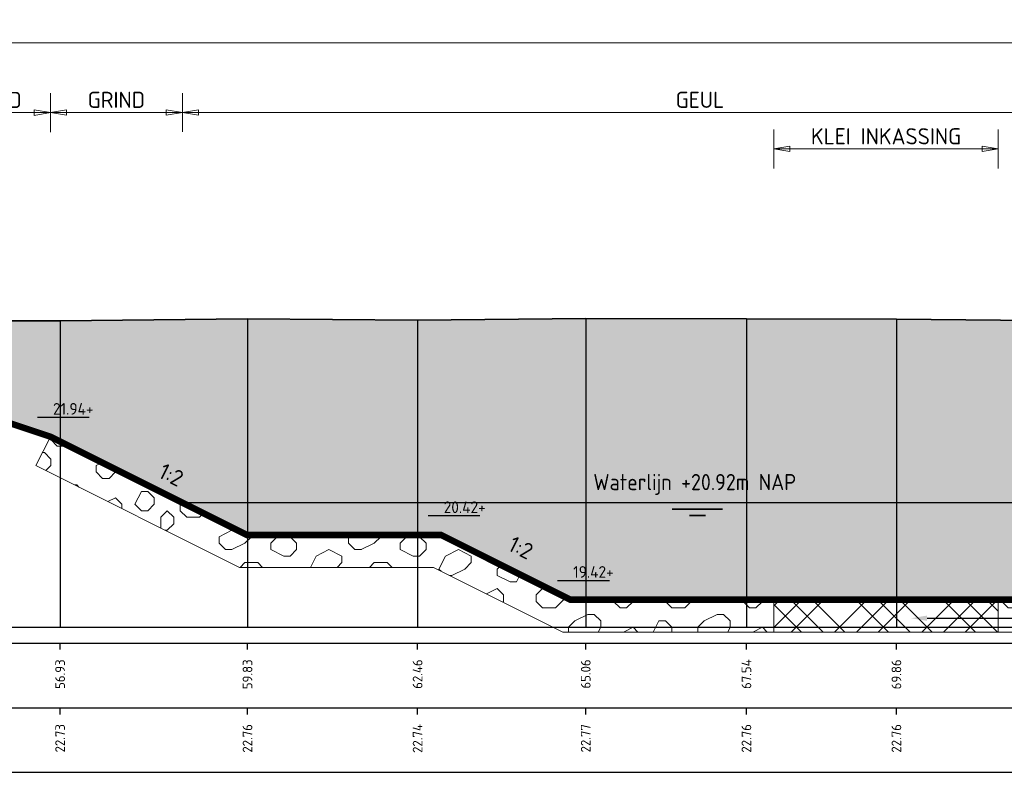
# Model space of a CAD drawing. Header units: metres. Extents: x 173015 to 189682, y 346605 to 348504.
# Tile 136 of 212: x 188936 to 188951, y 348234 to 348245. Entities that reach past the tile are written whole.
import ezdxf
from ezdxf import colors
from ezdxf.entities.mleader import LeaderData, LeaderLine
from ezdxf.enums import TextEntityAlignment as Align
from ezdxf.math import Vec2, Vec3

# ---------------------------------------------------------------- set-up
doc = ezdxf.new("R2010")
doc.units = ezdxf.units.M
doc.header["$PDMODE"] = 35
doc.header["$PDSIZE"] = 0.075
for name, color, linetype, lineweight in [('B-ME-GW-GROND_GRIND-A', 7, 'Continuous', 18), ('B-ME-OB-WATERLIJN-GD1', 150, 'Continuous', 25), ('N-PV-GW-GROND_GRIND-G', 7, 'Continuous', 18), ('N-WA-GR-PLANTGATVERBETERING-A', 92, 'Continuous', 18), ('TDNA0312_dempen', 41, 'Continuous', 30), ('X-ME-AL-PROFIEL_HUIDIG MAAIVELD-GD', 252, 'Continuous', 0), ('X-XX-AL-DETAIL1-M-B', 252, 'Continuous', 18), ('X-XX-AL-DWARSPROFIEL_PROFIELLIJN MAAIVELD-GD', 8, 'Continuous', 35), ('X-XX-AL-PEILMAAT-SD', 7, 'Continuous', 25), ('X-XX-AL-VERWIJZING-T25-100', 7, 'Continuous', 25), ('X01-XX-AL-M', 7, 'Continuous', 18)]:
    doc.layers.add(name, color=color, linetype=linetype, lineweight=lineweight)
for name, color, linetype in [('TDNT----_profiel_txt', 10, 'Continuous'), ('X-ME-AL-PROFIELRASTER-S', 7, 'Continuous'), ('XDNL----_dijkcontour', 10, 'Continuous')]:
    doc.layers.add(name, color=color, linetype=linetype)
doc.styles.add('ENV-P', font='ISOCP.SHX')
doc.styles.add('NLCS-ISO', font='NLCS-ISO.ttf', dxfattribs={"height": 1.8})
doc.styles.add('NLCS-ISO-ANNOTATIVE-T18', font='NLCS-ISO.ttf', dxfattribs={"height": 1.8})
doc.styles.add('NLCS-ISO-M100-T25', font='NLCS-ISO.ttf', dxfattribs={"height": 0.25})
doc.dimstyles.new('NLCS-M100-T25-PIJL_L2_H1', dxfattribs={"dimscale": 0.1, "dimtxt": 2.5, "dimasz": 2.5, "dimexe": 2, "dimexo": 2, "dimgap": 0.7, "dimtad": 1, "dimzin": 0, "dimdsep": 46, "dimtxsty": 'NLCS-ISO-M100-T25', "dimcen": 0, "dimdle": 2, "dimclrd": 256, "dimclre": 256, "dimclrt": 256, "dimadec": 1, "dimazin": 0, "dimtfac": 1, "dimtdec": 3, "dimtofl": 0, "dimtmove": 0, "dimatfit": 3, "dimfxl": 2, "dimfxlon": 1, "dimtfillclr": 256, "dimtolj": 1, "dimtzin": 0, "dimlwd": -1, "dimlwe": -1, "dimarcsym": 0})
doc.dimstyles.new('NLCS-M100-T25-PIJL_L3_H2', dxfattribs={"dimscale": 0.1, "dimtxt": 2.5, "dimasz": 2.5, "dimexe": 2, "dimexo": 2, "dimgap": 0.7, "dimtad": 1, "dimdec": 3, "dimzin": 0, "dimdsep": 46, "dimtxsty": 'NLCS-ISO-M100-T25', "dimcen": 0, "dimdle": 2, "dimclrd": 256, "dimclre": 256, "dimclrt": 256, "dimazin": 0, "dimtfac": 1, "dimtdec": 3, "dimtofl": 0, "dimtmove": 0, "dimatfit": 3, "dimfxl": 2, "dimfxlon": 1, "dimtfillclr": 256, "dimtolj": 1, "dimtzin": 0, "dimlwd": -1, "dimlwe": -1, "dimarcsym": 0})

# ---------------------------------------------------------------- blocks, each defined once
blk = doc.blocks.new('SAL-PROFIELRASTER_BALK_EIND1-D')
at = {"color": 0, "linetype": 'ByBlock', "lineweight": -2, "flags": 128}
for points in [[(0, 0), (1, 0)], [(0, -2.5), (1, -2.5)], [(0, -12.5), (1, -12.5)]]:
    blk.add_lwpolyline(points, dxfattribs=at)
blk = doc.blocks.new('SAL-PROFIELRASTER_BALK_EIND2-D')
at = {"color": 0, "linetype": 'ByBlock', "lineweight": -2}
blk.add_line((1, -12.5), (0, -12.5), dxfattribs=at)
blk = doc.blocks.new('SAL-PROFIELRASTER_BALK_DATA-D')
at = {"color": 0, "linetype": 'ByBlock', "lineweight": -2}
blk.add_lwpolyline([(0, -3.5), (0, -2.5)], dxfattribs=at)
at = {"color": 0, "linetype": 'ByBlock', "lineweight": -2, "style": 'NLCS-ISO-ANNOTATIVE-T18'}
blk.add_attdef('GETAL', text='', height=1.5, rotation=90, dxfattribs=at).set_placement((0.75, -5), align=Align.RIGHT)
blk = doc.blocks.new('*D117')
at = {"layer": 'Defpoints', "color": 0, "transparency": 16777216}
for p in [(188894.846, 348245.06), (188894.846, 348233.541), (188954.907, 348233.541)]:
    blk.add_point(p, dxfattribs=at)
at = {"layer": 'X-XX-AL-DETAIL1-M-B', "transparency": 16777216}
for p, q in [((188894.846, 348244.86), (188894.846, 348245.26)), ((188954.907, 348244.86), (188954.907, 348245.26)), ((188954.657, 348245.06), (188895.096, 348245.06))]:
    blk.add_line(p, q, dxfattribs=at)
for points in [[(188895.096, 348245.102), (188895.096, 348245.019), (188894.846, 348245.06)], [(188954.657, 348245.102), (188954.657, 348245.019), (188954.907, 348245.06)]]:
    blk.add_solid(points, dxfattribs=at)
at = {"layer": 'X-XX-AL-DETAIL1-M-B', "transparency": 16777216, "insert": (188924.876, 348245.255), "char_height": 0.25, "attachment_point": 5, "style": 'NLCS-ISO-M100-T25', "bg_fill": 3, "box_fill_scale": 1.1, "bg_fill_color": 256, "bg_fill_true_color": 13158600, "bg_fill_transparency": 0}
blk.add_mtext('\\A1;Gras', dxfattribs=at)
blk = doc.blocks.new('_Closed')
at = {"color": 0, "linetype": 'ByBlock', "lineweight": -2}
for p, q in [((-1, 0.167), (0, 0)), ((-1, 0.167), (-1, -0.167)), ((0, 0), (-1, -0.167)), ((0, 0), (-1, 0))]:
    blk.add_line(p, q, dxfattribs=at)
blk = doc.blocks.new('*D144')
at = {"layer": 'Defpoints', "color": 0, "transparency": 16777216}
for p in [(188938.58, 348243.986), (188938.58, 348237.956), (188954.582, 348237.956)]:
    blk.add_point(p, dxfattribs=at)
at = {"layer": 'X01-XX-AL-M', "color": 11, "transparency": 16777216}
for p, q in [((188938.58, 348243.686), (188938.58, 348244.286)), ((188954.582, 348243.686), (188954.582, 348244.286)), ((188954.332, 348243.986), (188938.83, 348243.986))]:
    blk.add_line(p, q, dxfattribs=at)
at = {"layer": 'X01-XX-AL-M', "color": 11, "transparency": 16777216, "xscale": 0.25, "yscale": 0.25, "zscale": 0.25, "rotation": 180}
blk.add_blockref('_Closed', (188938.58, 348243.986), dxfattribs=at)
at = {"layer": 'X01-XX-AL-M', "color": 11, "transparency": 16777216, "xscale": 0.25, "yscale": 0.25, "zscale": 0.25}
blk.add_blockref('_Closed', (188954.582, 348243.986), dxfattribs=at)
at = {"layer": 'X01-XX-AL-M', "color": 11, "transparency": 16777216, "insert": (188946.581, 348244.181), "char_height": 0.25, "attachment_point": 5, "style": 'NLCS-ISO-M100-T25', "bg_fill": 3, "box_fill_scale": 1.1, "bg_fill_color": 256, "bg_fill_true_color": 13158600, "bg_fill_transparency": 0}
blk.add_mtext('\\A1;GEUL', dxfattribs=at)
blk = doc.blocks.new('SAL-PEILMAAT_INFRACAD_H01-SOD')
blk.add_line((-2, 3), (6, 3))
blk.add_solid([(-2, 3), (0, 3), (0, 0)])
at = {"style": 'NLCS-ISO'}
blk.add_attdef('...', (0.4, 3.4), '', height=1.8, dxfattribs=at)
blk = doc.blocks.new('*D166')
at = {"layer": 'Defpoints', "color": 0, "transparency": 16777216}
for p in [(188936.54, 348243.986), (188936.54, 348238.976), (188938.58, 348237.053)]:
    blk.add_point(p, dxfattribs=at)
at = {"layer": 'X01-XX-AL-M', "color": 11, "transparency": 16777216}
for p, q in [((188936.54, 348243.686), (188936.54, 348244.286)), ((188938.58, 348243.686), (188938.58, 348244.286)), ((188938.33, 348243.986), (188936.79, 348243.986))]:
    blk.add_line(p, q, dxfattribs=at)
at = {"layer": 'X01-XX-AL-M', "color": 11, "transparency": 16777216, "xscale": 0.25, "yscale": 0.25, "zscale": 0.25, "rotation": 180}
blk.add_blockref('_Closed', (188936.54, 348243.986), dxfattribs=at)
at = {"layer": 'X01-XX-AL-M', "color": 11, "transparency": 16777216, "xscale": 0.25, "yscale": 0.25, "zscale": 0.25}
blk.add_blockref('_Closed', (188938.58, 348243.986), dxfattribs=at)
at = {"layer": 'X01-XX-AL-M', "color": 11, "transparency": 16777216, "insert": (188937.56, 348244.181), "char_height": 0.25, "attachment_point": 5, "style": 'NLCS-ISO-M100-T25', "bg_fill": 3, "box_fill_scale": 1.1, "bg_fill_color": 256, "bg_fill_true_color": 13158600, "bg_fill_transparency": 0}
blk.add_mtext('\\A1;GRIND', dxfattribs=at)
blk = doc.blocks.new('*D168')
at = {"layer": 'Defpoints', "color": 0, "transparency": 16777216}
for p in [(188947.723, 348243.422), (188947.723, 348239.509), (188951.193, 348236.456)]:
    blk.add_point(p, dxfattribs=at)
at = {"layer": 'X01-XX-AL-M', "color": 11, "transparency": 16777216}
for p, q in [((188947.723, 348243.122), (188947.723, 348243.722)), ((188951.193, 348243.122), (188951.193, 348243.722)), ((188950.943, 348243.422), (188947.973, 348243.422))]:
    blk.add_line(p, q, dxfattribs=at)
at = {"layer": 'X01-XX-AL-M', "color": 11, "transparency": 16777216, "xscale": 0.25, "yscale": 0.25, "zscale": 0.25, "rotation": 180}
blk.add_blockref('_Closed', (188947.723, 348243.422), dxfattribs=at)
at = {"layer": 'X01-XX-AL-M', "color": 11, "transparency": 16777216, "xscale": 0.25, "yscale": 0.25, "zscale": 0.25}
blk.add_blockref('_Closed', (188951.193, 348243.422), dxfattribs=at)
at = {"layer": 'X01-XX-AL-M', "color": 11, "transparency": 16777216, "insert": (188949.458, 348243.617), "char_height": 0.25, "attachment_point": 5, "style": 'NLCS-ISO-M100-T25', "bg_fill": 3, "box_fill_scale": 1.1, "bg_fill_color": 256, "bg_fill_true_color": 13158600, "bg_fill_transparency": 0}
blk.add_mtext('\\A1;KLEI INKASSING', dxfattribs=at)
blk = doc.blocks.new('*D187')
at = {"layer": 'Defpoints', "color": 0, "transparency": 16777216}
for p in [(188933.22, 348243.983), (188933.22, 348239.255), (188936.54, 348238.976)]:
    blk.add_point(p, dxfattribs=at)
at = {"layer": 'X01-XX-AL-M', "color": 11, "transparency": 16777216}
for p, q in [((188933.22, 348243.683), (188933.22, 348244.283)), ((188936.54, 348243.683), (188936.54, 348244.283)), ((188936.29, 348243.983), (188933.47, 348243.983))]:
    blk.add_line(p, q, dxfattribs=at)
at = {"layer": 'X01-XX-AL-M', "color": 11, "transparency": 16777216, "xscale": 0.25, "yscale": 0.25, "zscale": 0.25, "rotation": 180}
blk.add_blockref('_Closed', (188933.22, 348243.983), dxfattribs=at)
at = {"layer": 'X01-XX-AL-M', "color": 11, "transparency": 16777216, "xscale": 0.25, "yscale": 0.25, "zscale": 0.25}
blk.add_blockref('_Closed', (188936.54, 348243.983), dxfattribs=at)
at = {"layer": 'X01-XX-AL-M', "color": 11, "transparency": 16777216, "insert": (188934.88, 348244.179), "char_height": 0.25, "attachment_point": 5, "style": 'NLCS-ISO-M100-T25', "bg_fill": 3, "box_fill_scale": 1.1, "bg_fill_color": 256, "bg_fill_true_color": 13158600, "bg_fill_transparency": 0}
blk.add_mtext('\\A1;RUIG GRASLAND ', dxfattribs=at)

msp = doc.modelspace()

# ---------------------------------------------------------------- hatches: boundary and pattern name
at = {"layer": 'B-ME-GW-GROND_GRIND-A'}
h = msp.add_hatch(dxfattribs=at)
h.set_pattern_fill('AGW-GROND_GRIND', color=256, scale=0.2, pattern_type=2)
h.set_pattern_definition([(0, (188957.6454, 348238.7283), (2, 2), [0.1, -0.6, 0.1, -1.2]), (0, (188958.6454, 348238.8283), (2, 2), [0.1, -1.9]), (0, (188957.5454, 348239.0283), (2, 2), [0.2, -1.8]), (0, (188958.1454, 348239.1283), (2, 2), [0.1, -1.9]), (0, (188957.2454, 348239.2283), (2, 2), [0.1, -1.9]), (0, (188958.0454, 348239.4283), (2, 2), [0.2, -1.8]), (0, (188957.3454, 348239.5283), (2, 2), [0.2, -0.7, 0.1, -1]), (0, (188957.3454, 348239.7283), (2, 2), [0.2, -1.1, 0.2, -0.5]), (0, (188957.9454, 348239.8283), (2, 2), [0.1, -1.9]), (0, (188957.9454, 348240.1283), (2, 2), [0.1, -1.9]), (0, (188956.8454, 348240.2283), (2, 2), [0.1, -1.9]), (0, (188957.3454, 348240.3283), (2, 2), [0.1, -0.7, 0.2, -1]), (90, (188957.0454, 348239.0283), (-2, 2), [0.1, -0.9, 0.1, -0.9]), (90, (188957.1454, 348239.3283), (-2, 2), [0.1, -1.9]), (90, (188957.2454, 348240.4283), (-2, 2), [0.1, -1.9]), (90, (188957.3454, 348239.7283), (-2, 2), [0.2, -1.8]), (90, (188957.4454, 348238.8283), (-2, 2), [0.1, -1.9]), (90, (188957.5454, 348240.4283), (-2, 2), [0.1, -1.9]), (90, (188957.6454, 348239.8283), (-2, 2), [0.1, -1.9]), (90, (188957.9454, 348239.2283), (-2, 2), [0.1, -1.9]), (90, (188958.0454, 348240.4283), (-2, 2), [0.1, -1.9]), (90, (188958.1454, 348239.9283), (-2, 2), [0.1, -1.9]), (90, (188958.2454, 348239.5283), (-2, 2), [0.2, -1.8]), (90, (188958.3454, 348239.2283), (-2, 2), [0.1, -1.9]), (90, (188958.4454, 348239.6283), (-2, 2), [0.1, -1.9]), (90, (188958.5454, 348238.5283), (-2, 2), [0.1, -1.2, 0.2, -0.5]), (45, (188956.8454, 348239.7283), (0, 2), [0.1414, -0.7071, 0.1414, -0.98994, 0.1414, -0.707187]), (45, (188957.4454, 348238.9283), (0, 2), [0.1414, -0.98994, 0.1414, -0.2828, 0.1414, -1.131487]), (45, (188956.9454, 348238.9283), (0, 2), [0.14142, -1.83848, 0.28284, -0.56569]), (45, (188957.5454, 348239.3283), (0, 2), [0.14142, -0.565685, 0.14142, -1.9799]), (45, (188957.5454, 348239.7283), (0, 2), [0.14142, -2.687]), (45, (188957.9454, 348239.3283), (0, 2), [0.14142, -2.687]), (45, (188958.3454, 348239.5283), (0, 2), [0.14142, -2.687]), (45, (188958.0454, 348238.5283), (0, 2), [0.14142, -2.687]), (135, (188957.5454, 348238.5283), (-2, 0), [0.14142, -2.687]), (135, (188958.5454, 348238.6283), (-2, 0), [0.14142, -1.9799, 0.14142, -0.565686]), (135, (188957.9454, 348239.8283), (-2, 0), [0.14142, -2.687]), (135, (188957.3454, 348240.3283), (-2, 0), [0.14142, -2.687]), (135, (188958.6454, 348238.8283), (-2, 0), [0.14142, -2.687]), (135, (188957.8454, 348238.9283), (-2, 0), [0.14142, -2.687]), (135, (188957.6454, 348239.9283), (-2, 0), [0.14142, -2.687]), (135, (188958.6454, 348239.7283), (-2, 0), [0.14142, -2.687]), (135, (188958.3454, 348239.3283), (-2, 0), [0.14142, -2.687]), (135, (188957.6454, 348239.4283), (-2, 0), [0.14142, -2.687]), (135, (188957.2454, 348239.2283), (-2, 0), [0.14142, -1.41421, 0.14142, -1.13137]), (135, (188958.4454, 348239.7283), (-2, 0), [0.14142, -0.28284, 0.14142, -2.26274]), (26.565, (188958.1454, 348238.6283), (2, 8e-10), [0.2236, -1.118, 0.2236, -2.906936]), (26.565, (188958.6454, 348239.1283), (2, 8e-10), [0.2236, -2.0124, 0.2236, -2.012536]), (26.565, (188958.7454, 348238.8283), (2, 8e-10), [0.2236, -4.24853]), (26.565, (188957.1454, 348239.4283), (2, 8e-10), [0.2236, -4.24853]), (26.565, (188957.3454, 348239.9283), (2, 8e-10), [0.2236, -4.24853]), (26.565, (188957.2454, 348238.5283), (2, 8e-10), [0.2236, -4.24853]), (63.435, (188957.8454, 348239.9283), (1e-10, 2), [0.2236, -4.24853]), (63.435, (188957.7454, 348238.7283), (1e-10, 2), [0.2236, -4.24853]), (63.435, (188958.5454, 348238.9283), (1e-10, 2), [0.2236, -4.24853]), (63.435, (188956.9454, 348239.8283), (1e-10, 2), [0.2236, -4.24853]), (153.435, (188958.1454, 348239.1283), (-2, 1e-10), [0.2236, -4.24853]), (153.435, (188957.6454, 348238.7283), (-2, 1e-10), [0.2236, -4.24853]), (153.435, (188957.0454, 348239.1283), (-2, 1e-10), [0.2236, -4.24853])])
h.paths.add_polyline_path([(188944.5804, 348236.4555), (188942.5804, 348237.4555), (188939.5804, 348237.4555), (188936.5404, 348238.9755), (188936.3167, 348238.5283), (188939.4623, 348236.9555), (188942.4623, 348236.9555), (188944.4623, 348235.9555), (188947.7229, 348235.9555), (188947.7229, 348236.4555)])
h.paths.add_polyline_path([(188956.8454, 348238.5283), (188956.6218, 348238.9755), (188953.5818, 348237.4555), (188951.5818, 348236.4555), (188951.1929, 348236.4555), (188951.1929, 348235.9555), (188951.6999, 348235.9555), (188953.8054, 348237.0083)])
at = {"layer": 'N-WA-GR-PLANTGATVERBETERING-A', "transparency": 33554559}
h = msp.add_hatch(dxfattribs=at)
h.set_pattern_fill('AGR-PLANTGATVERBETERING_01', color=256, scale=0.2, pattern_type=2)
h.set_pattern_definition([(45, (0, 0), (-0.33675960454, 0.33675960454), []), (45, (0.33675, 0), (-0.673519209, 0.673519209), []), (135, (0, 0), (-0.33675960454, -0.33675960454), []), (135, (0.33675, 0), (-0.673519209, -0.673519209), [])])
h.paths.add_polyline_path([(188951.1929, 348235.9555), (188951.1929, 348236.4555), (188947.7229, 348236.4555), (188947.7229, 348235.9555)])
at = {"layer": 'TDNA0312_dempen'}
h = msp.add_hatch(color=256, dxfattribs=at)
h.dxf.hatch_style = 1
h.paths.add_polyline_path([(188944.8154, 348240.7999), (188942.2166, 348240.7759), (188939.5872, 348240.7959), (188936.6904, 348240.7679), (188933.6006, 348240.7639), (188931.1925, 348240.7581), (188936.5404, 348238.9755), (188939.5804, 348237.4555), (188942.5804, 348237.4555), (188944.5804, 348236.4555), (188951.5818, 348236.4555), (188953.5818, 348237.4555), (188956.6218, 348238.9755), (188961.8529, 348240.7192), (188959.8642, 348240.7199), (188956.4498, 348240.7379), (188953.314, 348240.7879), (188952.2973, 348240.7659), (188949.618, 348240.7889), (188947.2994, 348240.7969)])
at = {"layer": 'X-ME-AL-PROFIEL_HUIDIG MAAIVELD-GD'}
h = msp.add_hatch(dxfattribs=at)
h.set_pattern_fill('AGR-MAAIVELD', color=256, scale=0.05, pattern_type=2)
h.set_pattern_definition([(45, (2151.29385, 302.6962), (-0.25000007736, 0.25000007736), []), (45, (2151.25814, 302.73192), (0, 0.50000015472), [0.3535535, -0.3535535]), (45, (2151.22242, 302.76764), (0, 0.50000015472), [0.3535535, -0.3535535]), (45, (2151.1862, 302.80385), (0, 0.50000015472), [0.3535535, -0.3535535]), (45, (2151.151, 302.83906), (0, 0.50000015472), [0.3535535, -0.3535535]), (45, (2151.11528, 302.87478), (0, 0.50000015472), [0.3535535, -0.3535535]), (45, (2151.07957, 302.9105), (0, 0.50000015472), [0.3535535, -0.3535535]), (315, (2151.29385, 302.6962), (0.25000007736, 0.25000007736), []), (315, (2151.32957, 302.73192), (0.50000015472, -1e-16), [0.3535535, -0.3535535]), (315, (2151.36528, 302.76764), (0.50000015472, -1e-16), [0.3535535, -0.3535535]), (315, (2151.4015, 302.80385), (0.50000015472, -1e-16), [0.3535535, -0.3535535]), (315, (2151.4367, 302.83906), (0.50000015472, -1e-16), [0.3535535, -0.3535535]), (315, (2151.47242, 302.87478), (0.50000015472, -1e-16), [0.3535535, -0.3535535]), (315, (2151.50814, 302.9105), (0.50000015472, -1e-16), [0.3535535, -0.3535535])])
h.paths.add_polyline_path([(189005.9035, 348240.6809), (189009.4487, 348240.7089), (189013.0669, 348240.7009), (189016.7353, 348240.7329), (189019.853, 348240.7209), (189024.1741, 348240.7779), (189027.434, 348240.7749), (189030.2196, 348240.7849), (189032.5248, 348240.7639), (189034.91, 348240.7879), (189038.3048, 348240.8089), (189038.3048, 348240.9089), (189034.91, 348240.8879), (189032.5248, 348240.8639), (189030.2196, 348240.8849), (189027.434, 348240.8749), (189024.1741, 348240.8779), (189019.853, 348240.8209), (189016.7353, 348240.8329), (189013.0669, 348240.8009), (189009.4487, 348240.8089), (189005.9035, 348240.7809), (189002.9251, 348240.7549), (189000.0108, 348240.7339), (188996.0578, 348240.7289), (188991.7611, 348240.7029), (188987.1574, 348240.7179), (188983.0699, 348240.7319), (188979.7813, 348240.7449), (188975.7618, 348240.7099), (188971.8519, 348240.6939), (188968.5004, 348240.6629), (188965.4597, 348240.7219), (188962.877, 348240.7189), (188959.8642, 348240.7199), (188956.4498, 348240.7379), (188953.314, 348240.7879), (188952.2973, 348240.7659), (188949.618, 348240.7889), (188947.2994, 348240.7969), (188944.8154, 348240.7999), (188942.2166, 348240.7759), (188939.5872, 348240.7959), (188936.6904, 348240.7679), (188933.6006, 348240.7639), (188929.8405, 348240.7549), (188926.5961, 348240.7239), (188923.5392, 348240.7299), (188920.8769, 348240.7699), (188917.3305, 348240.7939), (188913.8125, 348240.7849), (188910.274, 348240.7629), (188906.5656, 348240.7369), (188903.2367, 348240.8129), (188899.0138, 348240.8809), (188894.846, 348240.7699), (188893.827, 348240.7439), (188892.8485, 348240.6869), (188891.1549, 348240.8839), (188889.6127, 348240.9139), (188889.1128, 348240.9069), (188888.6315, 348240.9139), (188887.4786, 348240.8869), (188885.8196, 348240.8939), (188884.7707, 348240.9559), (188884.11, 348240.6879), (188883.6611, 348240.4179), (188883.3571, 348240.2509), (188883.0264, 348240.0949), (188882.8205, 348240.0829), (188882.5023, 348240.1389), (188882.169, 348240.3139), (188881.8064, 348240.6379), (188881.319, 348240.7519), (188880.7058, 348240.8599), (188879.7566, 348240.8049), (188879.7566, 348240.7049), (188880.7058, 348240.7599), (188881.319, 348240.6519), (188881.8064, 348240.5379), (188882.169, 348240.2139), (188882.5023, 348240.0389), (188882.8205, 348239.9829), (188883.0264, 348239.9949), (188883.3571, 348240.1509), (188883.6611, 348240.3179), (188884.11, 348240.5879), (188884.7707, 348240.8559), (188885.8196, 348240.7939), (188887.4786, 348240.7869), (188888.6315, 348240.8139), (188889.1128, 348240.8069), (188889.6127, 348240.8139), (188891.1549, 348240.7839), (188892.8485, 348240.5869), (188893.827, 348240.6439), (188894.846, 348240.6699), (188899.0138, 348240.7809), (188903.2367, 348240.7129), (188906.5656, 348240.6369), (188910.274, 348240.6629), (188913.8125, 348240.6849), (188917.3305, 348240.6939), (188920.8769, 348240.6699), (188923.5392, 348240.6299), (188926.5961, 348240.6239), (188929.8405, 348240.6549), (188933.6006, 348240.6639), (188936.6904, 348240.6679), (188939.5872, 348240.6959), (188942.2166, 348240.6759), (188944.8154, 348240.6999), (188947.2994, 348240.6969), (188949.618, 348240.6889), (188952.2973, 348240.6659), (188953.314, 348240.6879), (188956.4498, 348240.6379), (188959.8642, 348240.6199), (188962.877, 348240.6189), (188965.4597, 348240.6219), (188968.5004, 348240.5629), (188971.8519, 348240.5939), (188975.7618, 348240.6099), (188979.7813, 348240.6449), (188983.0699, 348240.6319), (188987.1574, 348240.6179), (188991.7611, 348240.6029), (188996.0578, 348240.6289), (189000.0108, 348240.6339), (189002.9251, 348240.6549)])

# ---------------------------------------------------------------- linework, layer by layer
at = {"color": 9, "linetype": 'ByBlock', "lineweight": -2}
for points in [[(188936.6904, 348240.7679), (188936.6904, 348239.0339), (188936.6904, 348238.0339), (188936.6904, 348237.0339), (188936.6904, 348236.0339)], [(188939.5872, 348240.7959), (188939.5872, 348239.0339), (188939.5872, 348238.0339), (188939.5872, 348237.0339), (188939.5872, 348236.0339)], [(188942.2166, 348240.7759), (188942.2166, 348239.0339), (188942.2166, 348238.0339), (188942.2166, 348237.0339), (188942.2166, 348236.0339)], [(188944.8154, 348240.7999), (188944.8154, 348239.0339), (188944.8154, 348238.0339), (188944.8154, 348237.0339), (188944.8154, 348236.0339)], [(188947.2994, 348240.7969), (188947.2994, 348239.0339), (188947.2994, 348238.0339), (188947.2994, 348237.0339), (188947.2994, 348236.0339)], [(188949.618, 348240.7889), (188949.618, 348239.0339), (188949.618, 348238.0339), (188949.618, 348237.0339), (188949.618, 348236.0339)]]:
    msp.add_lwpolyline(points, dxfattribs=at)
at = {"layer": 'B-ME-OB-WATERLIJN-GD1', "const_width": 0.025}
for points in [[(188938.5804, 348237.9555), (188954.5818, 348237.9555)], [(188946.1507, 348237.8555), (188946.934, 348237.8555)], [(188946.4174, 348237.7555), (188946.6674, 348237.7555)]]:
    msp.add_lwpolyline(points, dxfattribs=at)
at = {"layer": 'N-PV-GW-GROND_GRIND-G'}
for points in [[(188936.5404, 348238.9755), (188936.3167, 348238.5283), (188939.4623, 348236.9555), (188942.4623, 348236.9555), (188944.4623, 348235.9555), (188951.6999, 348235.9555), (188953.8054, 348237.0083), (188956.8454, 348238.5283), (188956.6218, 348238.9755)], [(188947.7229, 348235.9555), (188947.7229, 348236.4555)], [(188951.1929, 348236.4555), (188951.1929, 348235.9555)]]:
    msp.add_lwpolyline(points, dxfattribs=at)
at = {"layer": 'X-XX-AL-DWARSPROFIEL_PROFIELLIJN MAAIVELD-GD'}
msp.add_lwpolyline([(188923.5392, 348240.7299), (188926.5961, 348240.7239), (188929.8405, 348240.7549), (188933.6006, 348240.7639), (188936.6904, 348240.7679), (188939.5872, 348240.7959), (188942.2166, 348240.7759), (188944.8154, 348240.7999), (188947.2994, 348240.7969), (188949.618, 348240.7889), (188952.2973, 348240.7659), (188953.314, 348240.7879), (188956.4498, 348240.7379), (188959.8642, 348240.7199), (188962.877, 348240.7189), (188965.4597, 348240.7219), (188968.5004, 348240.6629), (188971.8519, 348240.6939), (188975.7618, 348240.7099), (188979.7813, 348240.7449), (188983.0699, 348240.7319), (188987.1574, 348240.7179), (188991.7611, 348240.7029)], dxfattribs=at)
at = {"layer": 'XDNL----_dijkcontour', "const_width": 0.1}
msp.add_lwpolyline([(188931.1869, 348240.76), (188936.5404, 348238.9755), (188939.5804, 348237.4555), (188942.5804, 348237.4555), (188944.5804, 348236.4555), (188951.5818, 348236.4555), (188953.5818, 348237.4555), (188956.6218, 348238.9755), (188961.8529, 348240.7192)], dxfattribs=at)

# ---------------------------------------------------------------- block references
at = {"layer": 'X-ME-AL-PROFIELRASTER-S', "xscale": 159.7981871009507, "yscale": 0.1, "zscale": 159.7981871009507}
for name, p in [('SAL-PROFIELRASTER_BALK_EIND1-D', (188879.7566, 348236.0339)), ('SAL-PROFIELRASTER_BALK_EIND2-D', (188879.7566, 348235.0339))]:
    msp.add_blockref(name, p, dxfattribs=at)
at = {"layer": 'X-ME-AL-PROFIELRASTER-S', "xscale": 0.1, "yscale": 0.1, "zscale": 0.1}
for p, values in [((188936.6904, 348236.0339), {'GETAL': '56.93'}), ((188939.5872, 348236.0339), {'GETAL': '59.83'}), ((188942.2166, 348236.0339), {'GETAL': '62.46'}), ((188944.8154, 348236.0339), {'GETAL': '65.06'}), ((188947.2994, 348236.0339), {'GETAL': '67.54'}), ((188949.618, 348236.0339), {'GETAL': '69.86'}), ((188936.6904, 348235.0339), {'GETAL': '22.73'}), ((188939.5872, 348235.0339), {'GETAL': '22.76'}), ((188942.2166, 348235.0339), {'GETAL': '22.74'}), ((188944.8154, 348235.0339), {'GETAL': '22.77'}), ((188947.2994, 348235.0339), {'GETAL': '22.76'}), ((188949.618, 348235.0339), {'GETAL': '22.76'})]:
    msp.add_blockref('SAL-PROFIELRASTER_BALK_DATA-D', p, dxfattribs=at).add_auto_attribs(values)

# ---------------------------------------------------------------- texts
at = {"layer": 'TDNT----_profiel_txt', "color": 150, "insert": (188944.9332, 348238.0732), "char_height": 0.25, "attachment_point": 7, "style": 'ENV-P'}
msp.add_mtext_dynamic_manual_height_columns('Waterlijn +20.92m NAP', width=30.867547, gutter_width=4.5, heights=[0], dxfattribs=at)
at = {"layer": 'X-XX-AL-VERWIJZING-T25-100', "style": 'NLCS-ISO-M100-T25'}
for p in [(188938.1915, 348238.3535), (188943.596, 348237.2277)]:
    msp.add_text('1:2', height=0.25, rotation=333.43495, dxfattribs=at).set_placement(p)

# ---------------------------------------------------------------- next in the draw order: dimensions: what is measured, and where the dimension line sits
at = {"layer": 'X01-XX-AL-M'}
dim = msp.add_linear_dim(base=(188938.5804, 348243.9858), p1=(188954.5818, 348237.9555), p2=(188938.5804, 348237.9555), text='GEUL', dimstyle='NLCS-M100-T25-PIJL_L2_H1', override={"dimexe": 3, "dimblk1": 'Closed', "dimblk2": 'Closed', "dimsah": 1, "dimclrd": 11, "dimclre": 11, "dimclrt": 11, "dimtmove": 1, "dimfxl": 3, "dimtfill": 1}, dxfattribs=at)
dim.commit()
dim.dimension.update_dxf_attribs({"geometry": '*D144', "text_midpoint": (188946.5811, 348244.1808)})

# ---------------------------------------------------------------- next in the draw order: dimensions: what is measured, and where the dimension line sits
for base, p1, p2, text, picture, middle in [((188936.5404, 348243.9858), (188938.5804, 348237.0532), (188936.5404, 348238.9755), 'GRIND', '*D166', (188937.5604, 348244.1808)), ((188947.7229, 348243.422), (188951.1929, 348236.4555), (188947.7229, 348239.509), 'KLEI INKASSING', '*D168', (188949.4579, 348243.6171))]:
    dim = msp.add_linear_dim(base=base, p1=p1, p2=p2, text=text, dimstyle='NLCS-M100-T25-PIJL_L2_H1', override={"dimexe": 3, "dimblk1": 'Closed', "dimblk2": 'Closed', "dimsah": 1, "dimclrd": 11, "dimclre": 11, "dimclrt": 11, "dimtmove": 1, "dimfxl": 3, "dimtfill": 1}, dxfattribs=at)
    dim.commit()
    dim.dimension.update_dxf_attribs({"geometry": picture, "text_midpoint": middle})

# ---------------------------------------------------------------- next in the draw order: dimensions: what is measured, and where the dimension line sits
dim = msp.add_linear_dim(base=(188933.2204, 348243.9834), p1=(188936.5404, 348238.9755), p2=(188933.2204, 348239.2549), text='RUIG GRASLAND ', dimstyle='NLCS-M100-T25-PIJL_L2_H1', override={"dimexe": 3, "dimblk1": 'Closed', "dimblk2": 'Closed', "dimsah": 1, "dimclrd": 11, "dimclre": 11, "dimclrt": 11, "dimtmove": 1, "dimfxl": 3, "dimtfill": 1}, dxfattribs=at)
dim.commit()
dim.dimension.update_dxf_attribs({"geometry": '*D187', "text_midpoint": (188934.8804, 348244.1785)})

# ---------------------------------------------------------------- next in the draw order: dimensions: what is measured, and where the dimension line sits
at = {"layer": 'X-XX-AL-DETAIL1-M-B'}
dim = msp.add_linear_dim(base=(188894.846, 348245.0603), p1=(188954.9066, 348233.5414), p2=(188894.846, 348233.5414), text='Gras', dimstyle='NLCS-M100-T25-PIJL_L3_H2', override={"dimtfill": 1}, dxfattribs=at)
dim.commit()
dim.dimension.update_dxf_attribs({"geometry": '*D117', "text_midpoint": (188924.8763, 348245.0603), "dimtype": 160})

# ---------------------------------------------------------------- next in the draw order: block references
at = {"layer": 'X-XX-AL-PEILMAAT-SD', "xscale": 0.1, "yscale": 0.1, "zscale": 0.1}
for p, values in [((188936.5404, 348238.9755), {'...': '21.94+'}), ((188942.5804, 348237.4551), {'...': '20.42+'}), ((188944.5811, 348236.4551), {'...': '19.42+'})]:
    msp.add_blockref('SAL-PEILMAAT_INFRACAD_H01-SOD', p, dxfattribs=at).add_auto_attribs(values)

# ---------------------------------------------------------------- next in the draw order: leaders
at = {"layer": 'X-XX-AL-VERWIJZING-T25-100'}
ml = msp.add_multileader_mtext('Standard', dxfattribs=at)
ml.set_content('Kleilaag, dikte 0.50 meter', color=256, style='NLCS-ISO-M100-T25')
ml.set_leader_properties(color=256, linetype='ByLayer', lineweight=-1)
ml.build(insert=Vec2(0, 0))
ml.multileader.update_dxf_attribs({"text_left_attachment_type": 5, "text_right_attachment_type": 5, "dogleg_length": 0.25, "arrow_head_size": 0.25})
ctx = ml.context
ctx.base_point, ctx.char_height, ctx.arrow_head_size, ctx.landing_gap_size, ctx.plane_origin = Vec3(188953.564, 348236.1696), 0.25, 0.25, 0.09, Vec3(188984.6109, 348213.3957)
ctx.left_attachment, ctx.right_attachment = 5, 5
notes = []
notes.append((ctx, [(1, (1, 1, 0), (188953.314, 348236.1696), (1, 0), 0.25, [(1, [(188949.8424, 348236.1696)], 0, [])])]))
ctx.mtext.insert, ctx.mtext.width, ctx.mtext.defined_height, ctx.mtext.flow_direction = Vec3(188953.654, 348236.4946), 7.202968, 0.7049, 5
for ctx, leaders in notes:
    for number, flags, end, landing, length, lines in leaders:
        leader = LeaderData()
        leader.index, (leader.has_last_leader_line, leader.has_dogleg_vector, leader.attachment_direction) = number, flags
        leader.last_leader_point, leader.dogleg_vector, leader.dogleg_length = Vec3(end), Vec3(landing), length
        for number, points, colour, breaks in lines:
            line = LeaderLine()
            line.index, line.vertices, line.color, line.breaks = number, Vec3.list(points), colors.encode_raw_color(colour), breaks
            leader.lines.append(line)
        ctx.leaders.append(leader)

doc.saveas('drawing.dxf')
